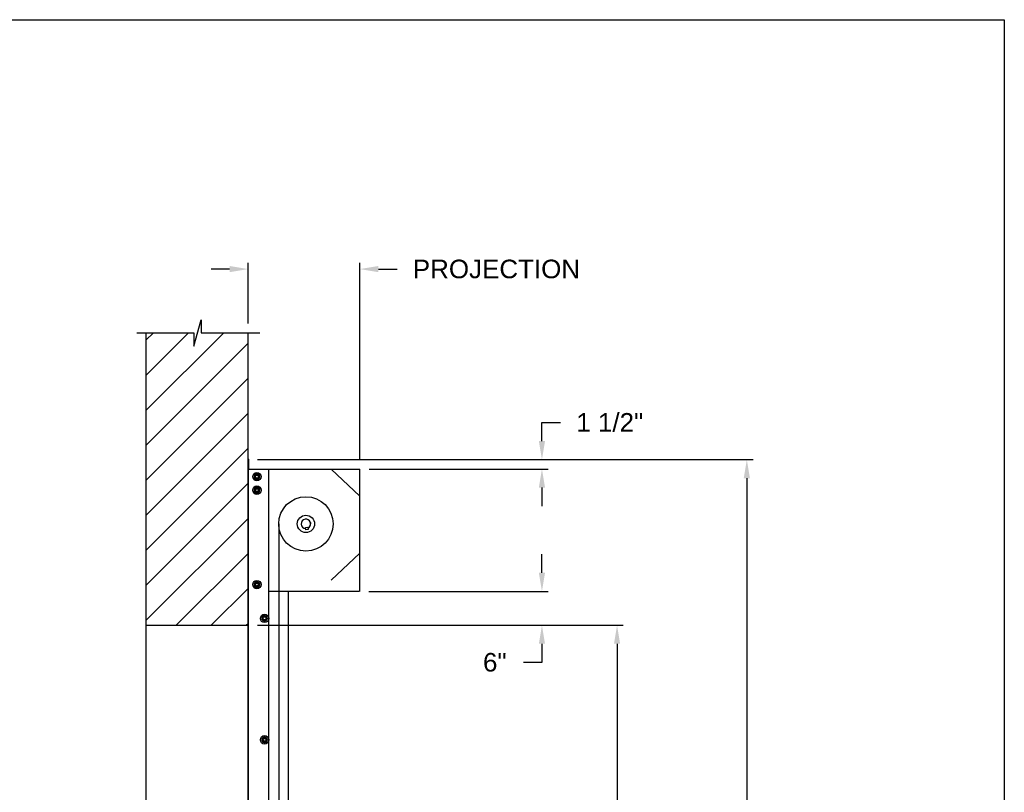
# Model space of a CAD drawing. Header units: inches. Extents: x 170 to 312, y 215 to 248.
# Tile 162 of 256: x 233.42 to 238.39, y 243.28 to 247.18. Entities that reach past the tile are written whole.
import ezdxf

# ---------------------------------------------------------------- set-up
doc = ezdxf.new("R2010")
doc.units = ezdxf.units.IN
doc.header["$LTSCALE"] = 0.25
doc.header["$MEASUREMENT"] = 0
doc.layers.add('ANNOTATIONS', color=1, linetype='Continuous')
doc.layers.add('MOTOR RH', color=7, linetype='Continuous')
doc.styles.add('ARIAL', font='arial.ttf', dxfattribs={"height": 0.09375})
doc.dimstyles.new('STANDARD$0', dxfattribs={"dimtxt": 0.09375, "dimasz": 0.09375, "dimexe": 0.03125, "dimexo": 0.046875, "dimgap": 0.09, "dimtad": 0, "dimtih": 1, "dimtoh": 1, "dimdec": 4, "dimzin": 0, "dimdsep": 46, "dimtxsty": 'ARIAL', "dimcen": 0.09, "dimadec": 0, "dimazin": 0, "dimtfac": 1, "dimtdec": 4, "dimtofl": 0, "dimtmove": 0, "dimatfit": 1, "dimfxl": 1, "dimtolj": 1, "dimtzin": 0, "dimarcsym": 0})

# ---------------------------------------------------------------- blocks, each defined once
blk = doc.blocks.new('*D52')
at = {"layer": 'ANNOTATIONS', "color": 0, "lineweight": -2, "transparency": 16777216}
for p, q in [((234.4757, 245.923), (234.3819, 245.923)), ((234.5694, 245.6487), (234.5694, 245.9542)), ((235.1333, 244.9603), (235.1333, 245.9542)), ((235.227, 245.923), (235.3208, 245.923))]:
    blk.add_line(p, q, dxfattribs=at)
at = {"layer": 'ANNOTATIONS', "color": 0, "transparency": 16777216}
for points in [[(234.4757, 245.9386), (234.4757, 245.9074), (234.5694, 245.923)], [(235.227, 245.9386), (235.227, 245.9074), (235.1333, 245.923)]]:
    blk.add_solid(points, dxfattribs=at)
at = {"layer": 'defpoints', "color": 0, "transparency": 16777216}
for p in [(235.1333, 245.923), (234.5694, 245.6018), (235.1333, 244.9134)]:
    blk.add_point(p, dxfattribs=at)
at = {"layer": 'ANNOTATIONS', "color": 0, "transparency": 16777216, "insert": (235.8224, 245.923), "char_height": 0.09375, "attachment_point": 5, "style": 'ARIAL'}
blk.add_mtext('\\A1;PROJECTION ', dxfattribs=at)
blk = doc.blocks.new('*D40')
at = {"layer": 'ANNOTATIONS', "color": 0, "lineweight": -2, "transparency": 16777216}
for p, q in [((234.6163, 244.125), (236.4622, 244.125)), ((236.431, 244.0313), (236.431, 242.3317)), ((236.431, 240.1972), (236.431, 241.8968)), ((235.7005, 240.1034), (236.4622, 240.1034))]:
    blk.add_line(p, q, dxfattribs=at)
at = {"layer": 'ANNOTATIONS', "color": 0, "transparency": 16777216}
for points in [[(236.4154, 244.0313), (236.4466, 244.0313), (236.431, 244.125)], [(236.4154, 240.1972), (236.4466, 240.1972), (236.431, 240.1034)]]:
    blk.add_solid(points, dxfattribs=at)
at = {"layer": 'defpoints', "color": 0, "transparency": 16777216}
for p in [(234.5694, 244.125), (235.6536, 240.1034), (236.431, 240.1034)]:
    blk.add_point(p, dxfattribs=at)
at = {"layer": 'ANNOTATIONS', "color": 0, "transparency": 16777216, "insert": (236.431, 242.1142), "char_height": 0.09375, "attachment_point": 5, "style": 'ARIAL'}
blk.add_mtext('\\A1;OPENING\\PHEIGHT', dxfattribs=at)
blk = doc.blocks.new('*D41')
at = {"layer": 'ANNOTATIONS', "color": 0, "lineweight": -2, "transparency": 16777216}
for p, q in [((234.6163, 244.961), (237.1172, 244.961)), ((237.086, 244.8673), (237.086, 242.7497)), ((237.086, 240.1972), (237.086, 242.3148)), ((236.6208, 240.1034), (237.1172, 240.1034))]:
    blk.add_line(p, q, dxfattribs=at)
at = {"layer": 'ANNOTATIONS', "color": 0, "transparency": 16777216}
for points in [[(237.0704, 244.8673), (237.1016, 244.8673), (237.086, 244.961)], [(237.0704, 240.1972), (237.1016, 240.1972), (237.086, 240.1034)]]:
    blk.add_solid(points, dxfattribs=at)
at = {"layer": 'defpoints', "color": 0, "transparency": 16777216}
for p in [(234.5694, 244.961), (236.5739, 240.1034), (237.086, 240.1034)]:
    blk.add_point(p, dxfattribs=at)
at = {"layer": 'ANNOTATIONS', "color": 0, "transparency": 16777216, "insert": (237.086, 242.5322), "char_height": 0.09375, "attachment_point": 5, "style": 'ARIAL'}
blk.add_mtext('\\A1;TOTAL\\PHEIGHT', dxfattribs=at)
blk = doc.blocks.new('*D42')
at = {"layer": 'ANNOTATIONS', "color": 0, "lineweight": -2, "transparency": 16777216}
for p, q in [((236.052, 244.3897), (236.052, 244.4835)), ((235.178, 244.296), (236.0832, 244.296)), ((235.178, 244.125), (236.0832, 244.125)), ((236.052, 244.0313), (236.052, 243.9375)), ((236.052, 243.9375), (235.9582, 243.9375))]:
    blk.add_line(p, q, dxfattribs=at)
at = {"layer": 'ANNOTATIONS', "color": 0, "transparency": 16777216}
for points in [[(236.0363, 244.3897), (236.0676, 244.3897), (236.052, 244.296)], [(236.0363, 244.0313), (236.0676, 244.0313), (236.052, 244.125)]]:
    blk.add_solid(points, dxfattribs=at)
at = {"layer": 'defpoints', "color": 0, "transparency": 16777216}
for p in [(235.1312, 244.296), (235.1312, 244.125), (236.052, 244.125)]:
    blk.add_point(p, dxfattribs=at)
at = {"layer": 'ANNOTATIONS', "color": 0, "transparency": 16777216, "insert": (235.8141, 243.9375), "char_height": 0.09375, "attachment_point": 5, "style": 'ARIAL'}
blk.add_mtext('\\A1;6"', dxfattribs=at)
blk = doc.blocks.new('*D53')
at = {"layer": 'ANNOTATIONS', "color": 0, "lineweight": -2, "transparency": 16777216}
for p, q in [((236.052, 245.0548), (236.052, 245.1485)), ((236.052, 245.1485), (236.1457, 245.1485)), ((235.1802, 244.961), (236.0832, 244.961)), ((235.1802, 244.9134), (236.0832, 244.9134)), ((236.052, 244.8196), (236.052, 244.7259))]:
    blk.add_line(p, q, dxfattribs=at)
at = {"layer": 'ANNOTATIONS', "color": 0, "transparency": 16777216}
for points in [[(236.0363, 245.0548), (236.0676, 245.0548), (236.052, 244.961)], [(236.0363, 244.8196), (236.0676, 244.8196), (236.052, 244.9134)]]:
    blk.add_solid(points, dxfattribs=at)
at = {"layer": 'defpoints', "color": 0, "transparency": 16777216}
for p in [(235.1333, 244.961), (236.052, 244.961), (235.1333, 244.9134)]:
    blk.add_point(p, dxfattribs=at)
at = {"layer": 'ANNOTATIONS', "color": 0, "transparency": 16777216, "insert": (236.3944, 245.1485), "char_height": 0.09375, "attachment_point": 5, "style": 'ARIAL'}
blk.add_mtext('\\A1;1 1/2"', dxfattribs=at)

msp = doc.modelspace()

# ---------------------------------------------------------------- hatches: boundary and pattern name
at = {"layer": 'MOTOR RH'}
h = msp.add_hatch(dxfattribs=at)
h.set_pattern_fill('ANSI31', color=256, style=0)
h.set_pattern_definition([(45, (47.34337, -13.09525), (-0.08838835, 0.08838835), [])])
h.paths.add_polyline_path([(234.05378, 244.12505), (234.56941, 244.12505), (234.56941, 245.60178), (234.33292, 245.60178), (234.33292, 245.66644), (234.2945, 245.53308), (234.2945, 245.60178), (234.05378, 245.60178)])

# ---------------------------------------------------------------- linework, layer by layer
at = {"layer": 'defpoints'}
msp.add_lwpolyline([(238.38533, 234.44685), (218.91545, 234.44685), (218.91545, 247.18196), (238.38533, 247.18196)], close=True, dxfattribs=at)
at = {"layer": 'MOTOR RH'}
for p, q in [((234.2945, 245.53308), (234.33292, 245.66644)), ((234.33292, 245.66644), (234.33292, 245.60178)), ((234.0074, 245.60178), (234.2945, 245.60178)), ((234.05378, 245.60178), (234.05378, 240.10342)), ((234.2945, 245.60178), (234.2945, 245.53308)), ((234.33292, 245.60178), (234.62811, 245.60178)), ((234.56941, 240.10342), (234.56941, 245.60178)), ((234.57021, 244.96103), (234.57021, 244.91206)), ((234.57234, 244.91419), (234.57234, 244.96103)), ((234.57315, 244.91419), (234.57315, 244.96103)), ((234.56941, 244.90743), (234.57124, 244.90743)), ((234.57073, 244.91314), (234.57124, 244.91314)), ((234.57124, 240.1061), (234.57124, 244.91339)), ((234.57124, 244.91339), (235.13329, 244.91339)), ((234.57234, 244.91419), (234.57315, 244.91419)), ((234.61784, 244.88749), (234.61838, 244.88915)), ((234.61961, 244.88647), (234.62052, 244.88826)), ((234.62659, 244.88244), (234.62659, 244.88244)), ((234.67343, 240.1061), (234.67343, 244.91339)), ((234.98881, 244.91339), (235.13329, 244.7758)), ((235.13329, 244.29598), (235.13329, 244.91339)), ((234.61784, 244.81936), (234.61838, 244.82102)), ((234.62659, 244.86769), (234.62659, 244.86769)), ((234.61961, 244.81834), (234.62052, 244.82013)), ((234.62659, 244.81431), (234.62659, 244.81431)), ((234.62659, 244.79956), (234.62659, 244.79956)), ((234.57124, 244.72825), (234.56941, 244.72825)), ((234.72346, 244.63662), (234.72346, 240.10342)), ((234.88343, 244.64425), (234.88326, 244.644)), ((234.88443, 244.63736), (234.88467, 244.63719)), ((234.85801, 244.61796), (234.86976, 244.62004)), ((234.86008, 244.60622), (234.85801, 244.61796)), ((234.87183, 244.60829), (234.86008, 244.60622)), ((234.86976, 244.62004), (234.87183, 244.60829)), ((234.98881, 244.35196), (235.13329, 244.48955)), ((234.61784, 244.34247), (234.61838, 244.34412)), ((234.61961, 244.34144), (234.62052, 244.34323)), ((234.62659, 244.33742), (234.62659, 244.33742)), ((234.62659, 244.32267), (234.62659, 244.32267)), ((235.12903, 244.29598), (234.67343, 244.29598)), ((234.77349, 240.1061), (234.77349, 244.29598)), ((234.05378, 244.12505), (234.56941, 244.12505))]:
    msp.add_line(p, q, dxfattribs=at)
at = {"layer": 'MOTOR RH', "flags": 128}
msp.add_lwpolyline([(234.88326, 244.644), (234.88328, 244.64385), (234.88337, 244.64336), (234.88351, 244.64258), (234.88368, 244.64159), (234.88387, 244.64051), (234.88406, 244.63944), (234.88423, 244.63851), (234.88435, 244.63781), (234.88442, 244.63743), (234.88443, 244.63736)], dxfattribs=at)
at = {"layer": 'MOTOR RH'}
for centre, radius in [((234.61382, 244.87507), 0.02129), ((234.61382, 244.87507), 0.01277), ((234.61382, 244.87507), 0.00852), ((234.61382, 244.87507), 0.00719), ((234.61382, 244.80694), 0.02129), ((234.61382, 244.80694), 0.01277), ((234.61382, 244.80694), 0.00852), ((234.61382, 244.80694), 0.00719), ((234.86078, 244.63662), 0.13732), ((234.86078, 244.63662), 0.04357), ((234.61382, 244.33004), 0.02129), ((234.61382, 244.33004), 0.01277), ((234.61382, 244.33004), 0.00852), ((234.61382, 244.33004), 0.00719), ((234.65214, 244.15972), 0.02129), ((234.65214, 244.15972), 0.01277), ((234.65214, 244.15972), 0.00852), ((234.65214, 244.15972), 0.0075), ((234.65214, 243.54657), 0.02129), ((234.65214, 243.54657), 0.01277), ((234.65214, 243.54657), 0.00852), ((234.65214, 243.54657), 0.0075)]:
    msp.add_circle(centre, radius, dxfattribs=at)
for centre, radius, start, end in [((234.57128, 244.96103), 0.00187, 0, 180), ((234.57128, 244.96103), 0.00106, 0, 180), ((234.57234, 244.91206), 0.00293, 180, 247.82306), ((234.57234, 244.91206), 0.00213, 180, 238.66775), ((234.61382, 244.87507), 0.0148, 72.05172, 63.05172), ((234.61382, 244.80694), 0.0148, 72.05172, 63.05172), ((234.86078, 244.63662), 0.0239, 294.44799, 265.55201), ((234.86078, 244.63662), 0.02379, 18.42856, 265.48355), ((234.86078, 244.63662), 0.02379, 294.51645, 1.57143), ((234.61382, 244.33004), 0.0148, 72.05172, 63.05172)]:
    msp.add_arc(centre, radius, start, end, dxfattribs=at)
for points, knots in [([(234.60743, 244.88613), (234.60653, 244.88561), (234.60471, 244.88456), (234.6026, 244.88334), (234.60139, 244.88264), (234.60104, 244.88244)], [0, 0, 0, 0, 0.40629, 0.8272757, 1, 1, 1, 1]), ([(234.60104, 244.87507), (234.60104, 244.87524), (234.60104, 244.87634), (234.60104, 244.8784), (234.60104, 244.88068), (234.60104, 244.88201), (234.60104, 244.88244)], [0, 0, 0, 0, 0.0665461, 0.4352796, 0.8145291, 1, 1, 1, 1]), ([(234.60104, 244.86769), (234.60104, 244.86832), (234.60104, 244.86979), (234.60104, 244.87225), (234.60104, 244.87412), (234.60104, 244.87507)], [0, 0, 0, 0, 0.2654559, 0.628086, 1, 1, 1, 1]), ([(234.61382, 244.88982), (234.61282, 244.88924), (234.6108, 244.88808), (234.60859, 244.8868), (234.60746, 244.88615), (234.60743, 244.88613)], [0, 0, 0, 0, 0.4843217, 0.9863197, 1, 1, 1, 1]), ([(234.6202, 244.88613), (234.61931, 244.88664), (234.61749, 244.8877), (234.61537, 244.88892), (234.61417, 244.88961), (234.61382, 244.88982)], [0, 0, 0, 0, 0.4063022, 0.8272792, 1, 1, 1, 1]), ([(234.6202, 244.88613), (234.61931, 244.88664), (234.61749, 244.8877), (234.61537, 244.88892), (234.61417, 244.88961), (234.61382, 244.88982)], [0, 0, 0, 0, 0.4062953, 0.8272806, 1, 1, 1, 1]), ([(234.62659, 244.88244), (234.6256, 244.88301), (234.62357, 244.88418), (234.62137, 244.88546), (234.62023, 244.88611), (234.6202, 244.88613)], [0, 0, 0, 0, 0.4843315, 0.9863404, 1, 1, 1, 1]), ([(234.62659, 244.88244), (234.6256, 244.88301), (234.62357, 244.88418), (234.62137, 244.88546), (234.62023, 244.88611), (234.6202, 244.88613)], [0, 0, 0, 0, 0.4843392, 0.9863408, 1, 1, 1, 1]), ([(234.62659, 244.87507), (234.62659, 244.87524), (234.62659, 244.87634), (234.62659, 244.8784), (234.62659, 244.88068), (234.62659, 244.88201), (234.62659, 244.88244)], [0, 0, 0, 0, 0.066545, 0.4352822, 0.8145299, 1, 1, 1, 1]), ([(234.62659, 244.86769), (234.62659, 244.86832), (234.62659, 244.86979), (234.62659, 244.87225), (234.62659, 244.87412), (234.62659, 244.87507)], [0, 0, 0, 0, 0.2654559, 0.628086, 1, 1, 1, 1]), ([(234.62659, 244.86769), (234.62659, 244.86832), (234.62659, 244.86979), (234.62659, 244.87225), (234.62659, 244.87412), (234.62659, 244.87507)], [0, 0, 0, 0, 0.2654541, 0.6280925, 1, 1, 1, 1]), ([(234.60104, 244.86769), (234.60203, 244.86712), (234.60406, 244.86595), (234.60626, 244.86467), (234.6074, 244.86402), (234.60743, 244.864)], [0, 0, 0, 0, 0.4843319, 0.9863404, 1, 1, 1, 1]), ([(234.60743, 244.864), (234.60832, 244.86349), (234.61014, 244.86244), (234.61226, 244.86121), (234.61346, 244.86052), (234.61382, 244.86032)], [0, 0, 0, 0, 0.4063025, 0.8272788, 1, 1, 1, 1]), ([(234.61382, 244.82169), (234.61282, 244.82112), (234.6108, 244.81995), (234.60859, 244.81867), (234.60746, 244.81802), (234.60743, 244.818)], [0, 0, 0, 0, 0.4843421, 0.9863407, 1, 1, 1, 1]), ([(234.61382, 244.86032), (234.61481, 244.86089), (234.61683, 244.86206), (234.61904, 244.86333), (234.62017, 244.86399), (234.6202, 244.864)], [0, 0, 0, 0, 0.4843419, 0.9863197, 1, 1, 1, 1]), ([(234.61382, 244.86032), (234.61481, 244.86089), (234.61683, 244.86206), (234.61904, 244.86333), (234.62017, 244.86399), (234.6202, 244.864)], [0, 0, 0, 0, 0.4843494, 0.9863201, 1, 1, 1, 1]), ([(234.6202, 244.818), (234.61931, 244.81852), (234.61749, 244.81957), (234.61537, 244.82079), (234.61417, 244.82149), (234.61382, 244.82169)], [0, 0, 0, 0, 0.4062819, 0.8272595, 1, 1, 1, 1]), ([(234.6202, 244.818), (234.61931, 244.81852), (234.61749, 244.81957), (234.61537, 244.82079), (234.61417, 244.82149), (234.61382, 244.82169)], [0, 0, 0, 0, 0.4062749, 0.8272609, 1, 1, 1, 1]), ([(234.6202, 244.864), (234.6211, 244.86452), (234.62292, 244.86557), (234.62503, 244.86679), (234.62624, 244.86749), (234.62659, 244.86769)], [0, 0, 0, 0, 0.4062902, 0.8272757, 1, 1, 1, 1]), ([(234.6202, 244.864), (234.6211, 244.86452), (234.62292, 244.86557), (234.62503, 244.86679), (234.62624, 244.86749), (234.62659, 244.86769)], [0, 0, 0, 0, 0.4062829, 0.8272765, 1, 1, 1, 1]), ([(234.60743, 244.818), (234.60653, 244.81748), (234.60471, 244.81643), (234.6026, 244.81521), (234.60139, 244.81452), (234.60104, 244.81431)], [0, 0, 0, 0, 0.4063027, 0.8272597, 1, 1, 1, 1]), ([(234.60104, 244.80694), (234.60104, 244.80711), (234.60104, 244.80821), (234.60104, 244.81027), (234.60104, 244.81255), (234.60104, 244.81388), (234.60104, 244.81431)], [0, 0, 0, 0, 0.066546, 0.435279, 0.8145683, 1, 1, 1, 1]), ([(234.60104, 244.79956), (234.60104, 244.80019), (234.60104, 244.80166), (234.60104, 244.80413), (234.60104, 244.80599), (234.60104, 244.80694)], [0, 0, 0, 0, 0.2654667, 0.6280709, 1, 1, 1, 1]), ([(234.60104, 244.79956), (234.60203, 244.79899), (234.60406, 244.79782), (234.60627, 244.79655), (234.6074, 244.79589), (234.60743, 244.79588)], [0, 0, 0, 0, 0.4843421, 0.9863197, 1, 1, 1, 1]), ([(234.60743, 244.79588), (234.60832, 244.79536), (234.61014, 244.79431), (234.61226, 244.79309), (234.61346, 244.79239), (234.61382, 244.79219)], [0, 0, 0, 0, 0.40630275, 0.82725925, 1, 1, 1, 1]), ([(234.61382, 244.79219), (234.61481, 244.79276), (234.61683, 244.79393), (234.61904, 244.7952), (234.62017, 244.79586), (234.6202, 244.79588)], [0, 0, 0, 0, 0.4843419, 0.9863197, 1, 1, 1, 1]), ([(234.61382, 244.79219), (234.61481, 244.79276), (234.61683, 244.79393), (234.61904, 244.7952), (234.62017, 244.79586), (234.6202, 244.79588)], [0, 0, 0, 0, 0.4843494, 0.9863201, 1, 1, 1, 1]), ([(234.62659, 244.81431), (234.6256, 244.81489), (234.62357, 244.81605), (234.62136, 244.81733), (234.62023, 244.81798), (234.6202, 244.818)], [0, 0, 0, 0, 0.4843417, 0.9863197, 1, 1, 1, 1]), ([(234.62659, 244.81431), (234.6256, 244.81489), (234.62357, 244.81605), (234.62136, 244.81733), (234.62023, 244.81798), (234.6202, 244.818)], [0, 0, 0, 0, 0.4843494, 0.9863201, 1, 1, 1, 1]), ([(234.6202, 244.79588), (234.6211, 244.79639), (234.62292, 244.79744), (234.62503, 244.79866), (234.62624, 244.79936), (234.62659, 244.79956)], [0, 0, 0, 0, 0.4063029, 0.8272597, 1, 1, 1, 1]), ([(234.6202, 244.79588), (234.6211, 244.79639), (234.62292, 244.79744), (234.62503, 244.79866), (234.62624, 244.79936), (234.62659, 244.79956)], [0, 0, 0, 0, 0.4062955, 0.8272605, 1, 1, 1, 1]), ([(234.62659, 244.80694), (234.62659, 244.80711), (234.62659, 244.80821), (234.62659, 244.81027), (234.62659, 244.81255), (234.62659, 244.81388), (234.62659, 244.81431)], [0, 0, 0, 0, 0.066545, 0.4352816, 0.8145691, 1, 1, 1, 1]), ([(234.62659, 244.79956), (234.62659, 244.80019), (234.62659, 244.80166), (234.62659, 244.80413), (234.62659, 244.80599), (234.62659, 244.80694)], [0, 0, 0, 0, 0.26546669, 0.62807091, 1, 1, 1, 1]), ([(234.62659, 244.79956), (234.62659, 244.80019), (234.62659, 244.80166), (234.62659, 244.80413), (234.62659, 244.80599), (234.62659, 244.80694)], [0, 0, 0, 0, 0.2654649, 0.6280774, 1, 1, 1, 1]), ([(234.60743, 244.3411), (234.60653, 244.34059), (234.60471, 244.33954), (234.6026, 244.33831), (234.60139, 244.33762), (234.60104, 244.33742)], [0, 0, 0, 0, 0.4062821, 0.8272596, 1, 1, 1, 1]), ([(234.60104, 244.33004), (234.60104, 244.33021), (234.60104, 244.33132), (234.60104, 244.33338), (234.60104, 244.33566), (234.60104, 244.33698), (234.60104, 244.33742)], [0, 0, 0, 0, 0.0665487, 0.4352966, 0.8145608, 1, 1, 1, 1]), ([(234.60104, 244.32267), (234.60104, 244.32329), (234.60104, 244.32477), (234.60104, 244.32723), (234.60104, 244.3291), (234.60104, 244.33004)], [0, 0, 0, 0, 0.2654559, 0.628086, 1, 1, 1, 1]), ([(234.61382, 244.34479), (234.61282, 244.34422), (234.6108, 244.34305), (234.60859, 244.34178), (234.60746, 244.34112), (234.60743, 244.3411)], [0, 0, 0, 0, 0.48434207, 0.98631972, 1, 1, 1, 1]), ([(234.6202, 244.3411), (234.61931, 244.34162), (234.61749, 244.34267), (234.61537, 244.34389), (234.61417, 244.34459), (234.61382, 244.34479)], [0, 0, 0, 0, 0.4063025, 0.8272596, 1, 1, 1, 1]), ([(234.6202, 244.3411), (234.61931, 244.34162), (234.61749, 244.34267), (234.61537, 244.34389), (234.61417, 244.34459), (234.61382, 244.34479)], [0, 0, 0, 0, 0.4062955, 0.827261, 1, 1, 1, 1]), ([(234.62659, 244.33742), (234.6256, 244.33799), (234.62357, 244.33916), (234.62137, 244.34043), (234.62023, 244.34109), (234.6202, 244.3411)], [0, 0, 0, 0, 0.4843417, 0.9863407, 1, 1, 1, 1]), ([(234.62659, 244.33742), (234.6256, 244.33799), (234.62357, 244.33916), (234.62137, 244.34043), (234.62023, 244.34109), (234.6202, 244.3411)], [0, 0, 0, 0, 0.4843495, 0.9863411, 1, 1, 1, 1]), ([(234.62659, 244.33004), (234.62659, 244.33021), (234.62659, 244.33132), (234.62659, 244.33338), (234.62659, 244.33566), (234.62659, 244.33698), (234.62659, 244.33742)], [0, 0, 0, 0, 0.0665476, 0.4352991, 0.8145617, 1, 1, 1, 1]), ([(234.62659, 244.32267), (234.62659, 244.32329), (234.62659, 244.32477), (234.62659, 244.32723), (234.62659, 244.3291), (234.62659, 244.33004)], [0, 0, 0, 0, 0.2654559, 0.628086, 1, 1, 1, 1]), ([(234.62659, 244.32267), (234.62659, 244.32329), (234.62659, 244.32477), (234.62659, 244.32723), (234.62659, 244.3291), (234.62659, 244.33004)], [0, 0, 0, 0, 0.2654541, 0.6280925, 1, 1, 1, 1]), ([(234.60104, 244.32267), (234.60203, 244.32209), (234.60406, 244.32093), (234.60626, 244.31965), (234.6074, 244.319), (234.60743, 244.31898)], [0, 0, 0, 0, 0.4843319, 0.9863404, 1, 1, 1, 1]), ([(234.60743, 244.31898), (234.60832, 244.31846), (234.61014, 244.31741), (234.61226, 244.31619), (234.61346, 244.31549), (234.61382, 244.31529)], [0, 0, 0, 0, 0.4063025, 0.8272788, 1, 1, 1, 1]), ([(234.61382, 244.31529), (234.61481, 244.31586), (234.61683, 244.31703), (234.61904, 244.31831), (234.62017, 244.31896), (234.6202, 244.31898)], [0, 0, 0, 0, 0.4843216, 0.9863197, 1, 1, 1, 1]), ([(234.61382, 244.31529), (234.61481, 244.31586), (234.61683, 244.31703), (234.61904, 244.31831), (234.62017, 244.31896), (234.6202, 244.31898)], [0, 0, 0, 0, 0.48432905, 0.98632011, 1, 1, 1, 1]), ([(234.6202, 244.31898), (234.6211, 244.31949), (234.62292, 244.32055), (234.62503, 244.32177), (234.62624, 244.32246), (234.62659, 244.32267)], [0, 0, 0, 0, 0.4062902, 0.8272757, 1, 1, 1, 1]), ([(234.6202, 244.31898), (234.6211, 244.31949), (234.62292, 244.32055), (234.62503, 244.32177), (234.62624, 244.32246), (234.62659, 244.32267)], [0, 0, 0, 0, 0.4062829, 0.8272765, 1, 1, 1, 1]), ([(234.65214, 244.17447), (234.65114, 244.1739), (234.64912, 244.17273), (234.64691, 244.17145), (234.64578, 244.1708), (234.64575, 244.17078)], [0, 0, 0, 0, 0.4843387, 0.9863408, 1, 1, 1, 1]), ([(234.65852, 244.17078), (234.65763, 244.1713), (234.65581, 244.17235), (234.65369, 244.17357), (234.65249, 244.17427), (234.65214, 244.17447)], [0, 0, 0, 0, 0.4062826, 0.8272771, 1, 1, 1, 1]), ([(234.64575, 244.17078), (234.64486, 244.17027), (234.64304, 244.16922), (234.64092, 244.16799), (234.63971, 244.1673), (234.63936, 244.1671)], [0, 0, 0, 0, 0.4062947, 0.8272801, 1, 1, 1, 1]), ([(234.63936, 244.15972), (234.63936, 244.15989), (234.63936, 244.16099), (234.63936, 244.16306), (234.63936, 244.16534), (234.63936, 244.16666), (234.63936, 244.1671)], [0, 0, 0, 0, 0.066545, 0.4352822, 0.8145299, 1, 1, 1, 1]), ([(234.63936, 244.15235), (234.63936, 244.15297), (234.63936, 244.15445), (234.63936, 244.15691), (234.63936, 244.15878), (234.63936, 244.15972)], [0, 0, 0, 0, 0.2654649, 0.6280774, 1, 1, 1, 1]), ([(234.63936, 244.15235), (234.64036, 244.15177), (234.64238, 244.1506), (234.64459, 244.14933), (234.64572, 244.14868), (234.64575, 244.14866)], [0, 0, 0, 0, 0.4843494, 0.9863201, 1, 1, 1, 1]), ([(234.64575, 244.14866), (234.64664, 244.14814), (234.64846, 244.14709), (234.65058, 244.14587), (234.65179, 244.14517), (234.65214, 244.14497)], [0, 0, 0, 0, 0.4062955, 0.827261, 1, 1, 1, 1]), ([(234.65214, 244.14497), (234.65313, 244.14554), (234.65515, 244.14671), (234.65736, 244.14799), (234.65849, 244.14864), (234.65852, 244.14866)], [0, 0, 0, 0, 0.4843491, 0.986319, 1, 1, 1, 1]), ([(234.66491, 244.1671), (234.66392, 244.16767), (234.6619, 244.16884), (234.65969, 244.17011), (234.65855, 244.17077), (234.65852, 244.17078)], [0, 0, 0, 0, 0.484329, 0.9863201, 1, 1, 1, 1]), ([(234.65852, 244.14866), (234.65942, 244.14917), (234.66124, 244.15023), (234.66336, 244.15145), (234.66456, 244.15214), (234.66491, 244.15235)], [0, 0, 0, 0, 0.40629487, 0.82726083, 1, 1, 1, 1]), ([(234.66491, 244.15972), (234.66491, 244.15989), (234.66491, 244.16099), (234.66491, 244.16306), (234.66491, 244.16534), (234.66491, 244.16666), (234.66491, 244.1671)], [0, 0, 0, 0, 0.066545, 0.4352822, 0.8145299, 1, 1, 1, 1]), ([(234.66491, 244.15235), (234.66491, 244.15297), (234.66491, 244.15445), (234.66491, 244.15691), (234.66491, 244.15878), (234.66491, 244.15972)], [0, 0, 0, 0, 0.2654649, 0.6280774, 1, 1, 1, 1]), ([(234.64575, 243.55763), (234.64486, 243.55711), (234.64304, 243.55606), (234.64092, 243.55484), (234.63971, 243.55415), (234.63936, 243.55394)], [0, 0, 0, 0, 0.4063029, 0.8272597, 1, 1, 1, 1]), ([(234.63936, 243.54657), (234.63936, 243.54674), (234.63936, 243.54784), (234.63936, 243.5499), (234.63936, 243.55218), (234.63936, 243.55351), (234.63936, 243.55394)], [0, 0, 0, 0, 0.066545, 0.4352816, 0.8145691, 1, 1, 1, 1]), ([(234.63936, 243.53919), (234.63936, 243.53982), (234.63936, 243.54129), (234.63936, 243.54376), (234.63936, 243.54562), (234.63936, 243.54657)], [0, 0, 0, 0, 0.26546669, 0.62807091, 1, 1, 1, 1]), ([(234.63936, 243.53919), (234.64036, 243.53862), (234.64238, 243.53745), (234.64459, 243.53618), (234.64572, 243.53552), (234.64575, 243.53551)], [0, 0, 0, 0, 0.4843391, 0.98632, 1, 1, 1, 1]), ([(234.65214, 243.56132), (234.65114, 243.56074), (234.64912, 243.55958), (234.64691, 243.5583), (234.64578, 243.55765), (234.64575, 243.55763)], [0, 0, 0, 0, 0.4843396, 0.98632, 1, 1, 1, 1]), ([(234.64575, 243.53551), (234.64664, 243.53499), (234.64846, 243.53394), (234.65058, 243.53272), (234.65179, 243.53202), (234.65214, 243.53182)], [0, 0, 0, 0, 0.4062823, 0.8272591, 1, 1, 1, 1]), ([(234.65852, 243.55763), (234.65763, 243.55815), (234.65581, 243.5592), (234.65369, 243.56042), (234.65249, 243.56112), (234.65214, 243.56132)], [0, 0, 0, 0, 0.4062825, 0.8272595, 1, 1, 1, 1]), ([(234.65852, 243.55763), (234.65763, 243.55815), (234.65581, 243.5592), (234.65369, 243.56042), (234.65249, 243.56112), (234.65214, 243.56132)], [0, 0, 0, 0, 0.4062747, 0.827261, 1, 1, 1, 1]), ([(234.65214, 243.53182), (234.65313, 243.53239), (234.65515, 243.53356), (234.65736, 243.53483), (234.65849, 243.53549), (234.65852, 243.53551)], [0, 0, 0, 0, 0.4843399, 0.98632, 1, 1, 1, 1]), ([(234.65214, 243.53182), (234.65313, 243.53239), (234.65515, 243.53356), (234.65736, 243.53483), (234.65849, 243.53549), (234.65852, 243.53551)], [0, 0, 0, 0, 0.4843491, 0.986319, 1, 1, 1, 1]), ([(234.66491, 243.55394), (234.66392, 243.55452), (234.6619, 243.55568), (234.65969, 243.55696), (234.65855, 243.55761), (234.65852, 243.55763)], [0, 0, 0, 0, 0.4843391, 0.98632, 1, 1, 1, 1]), ([(234.66491, 243.55394), (234.66392, 243.55452), (234.6619, 243.55568), (234.65969, 243.55696), (234.65855, 243.55761), (234.65852, 243.55763)], [0, 0, 0, 0, 0.4843494, 0.9863201, 1, 1, 1, 1]), ([(234.65852, 243.53551), (234.65942, 243.53602), (234.66124, 243.53707), (234.66336, 243.53829), (234.66456, 243.53899), (234.66491, 243.53919)], [0, 0, 0, 0, 0.4063029, 0.8272597, 1, 1, 1, 1]), ([(234.65852, 243.53551), (234.65942, 243.53602), (234.66124, 243.53707), (234.66336, 243.53829), (234.66456, 243.53899), (234.66491, 243.53919)], [0, 0, 0, 0, 0.40629487, 0.82726083, 1, 1, 1, 1]), ([(234.66491, 243.54657), (234.66491, 243.54674), (234.66491, 243.54784), (234.66491, 243.5499), (234.66491, 243.55218), (234.66491, 243.55351), (234.66491, 243.55394)], [0, 0, 0, 0, 0.066545, 0.4352816, 0.8145691, 1, 1, 1, 1]), ([(234.66491, 243.53919), (234.66491, 243.53982), (234.66491, 243.54129), (234.66491, 243.54376), (234.66491, 243.54562), (234.66491, 243.54657)], [0, 0, 0, 0, 0.26546669, 0.62807091, 1, 1, 1, 1]), ([(234.66491, 243.53919), (234.66491, 243.53982), (234.66491, 243.54129), (234.66491, 243.54376), (234.66491, 243.54562), (234.66491, 243.54657)], [0, 0, 0, 0, 0.2654649, 0.6280774, 1, 1, 1, 1])]:
    msp.add_open_spline(points, degree=3, knots=knots, dxfattribs=at)

# ---------------------------------------------------------------- dimensions: what is measured, and where the dimension line sits
at = {"layer": 'ANNOTATIONS'}
dim = msp.add_linear_dim(base=(235.13329, 245.92298), p1=(234.56941, 245.60178), p2=(235.13329, 244.91339), text='PROJECTION ', dimstyle='STANDARD$0', dxfattribs=at)
dim.commit()
dim.dimension.update_dxf_attribs({"geometry": '*D52', "text_midpoint": (235.8224, 245.92298)})
for base, p1, p2, text, picture, middle in [((236.05196, 244.96103), (235.13329, 244.91339), (235.13329, 244.96103), '1 1/2"', '*D53', (236.3944, 245.14853)), ((237.08599, 240.10342), (234.56941, 244.96103), (236.57394, 240.10342), 'TOTAL\\PHEIGHT', '*D41', (237.08599, 242.53223)), ((236.05196, 244.12505), (235.13116, 244.29598), (235.13116, 244.12505), '6"', '*D42', (235.81408, 243.93755)), ((236.431, 240.10342), (234.56941, 244.12505), (235.6536, 240.10342), 'OPENING\\PHEIGHT', '*D40', (236.431, 242.11424))]:
    dim = msp.add_linear_dim(base=base, p1=p1, p2=p2, angle=90, text=text, dimstyle='STANDARD$0', dxfattribs=at)
    dim.commit()
    dim.dimension.update_dxf_attribs({"geometry": picture, "text_midpoint": middle})

doc.saveas('drawing.dxf')
